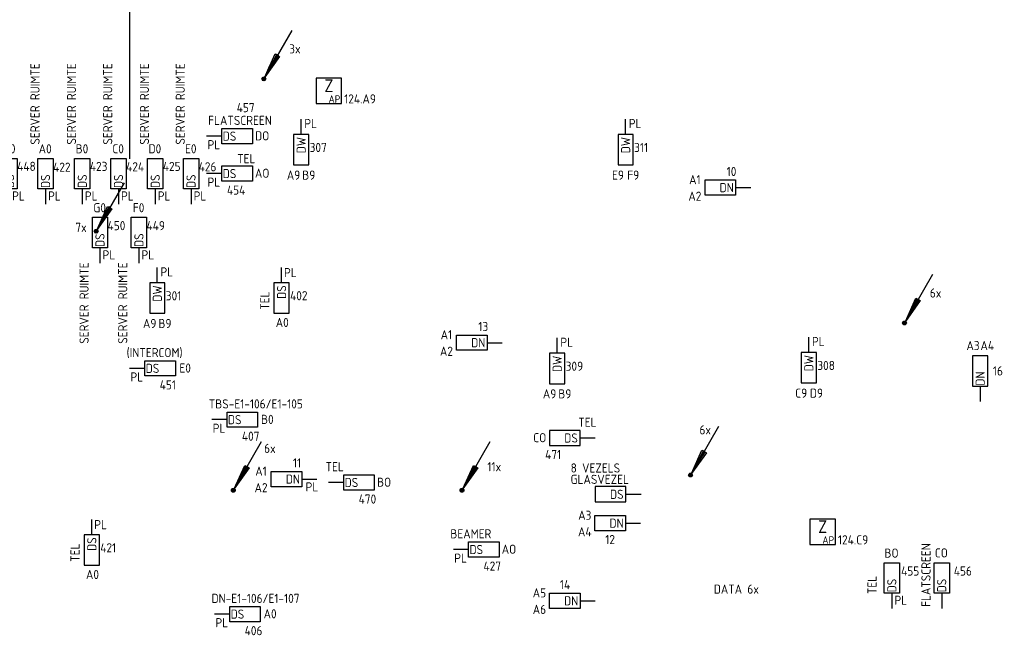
# Model space of a CAD drawing. Header units: millimetres. Extents: x 2288 to 47276, y -13790 to 63657.
# Tile 25 of 26: x 27895 to 47276, y 42446 to 54564. Entities that reach past the tile are written whole.
import ezdxf
from ezdxf.enums import TextEntityAlignment as Align

# ---------------------------------------------------------------- set-up
doc = ezdxf.new("R2010")
doc.units = ezdxf.units.MM
doc.header["$LTSCALE"] = 100
doc.linetypes.add('Algcenv', pattern=[2, 1, 1])
for name, color, linetype in [('EB6416--_ATTRIB', 1, 'Continuous'), ('EB6441--_ATTRIB', 2, 'Continuous'), ('EB6445--_ATTRIB', 2, 'Continuous'), ('EL6102--_ALGCENV', 1, 'Algcenv'), ('EL63105-_LICHT-KAST', 3, 'Continuous'), ('EL6416--_WIRELESS-Z', 1, 'Continuous'), ('EL6441--_DATACOM', 3, 'Continuous'), ('EL6445--_Datanet', 3, 'Continuous')]:
    doc.layers.add(name, color=color, linetype=linetype)
doc.styles.add('1_5', font='isocp.shx', dxfattribs={"height": 1.5})
doc.styles.add('1_8', font='ISO.shx', dxfattribs={"height": 1.8})
doc.styles.add('2_5', font='isocp.shx', dxfattribs={"height": 2.5})
doc.styles.add('3_5', font='ISO.shx', dxfattribs={"height": 3.5})
doc.styles.add('NORATT', font='isocp.shx')

# ---------------------------------------------------------------- blocks, each defined once
blk = doc.blocks.new('EA600123')
at = {"linetype": 'Continuous'}
for p, q in [((5.5, 9.53), (0.19, 0.32)), ((-0.37, 0.07), (0.37, 0.07)), ((-0.3, 0.23), (0.3, 0.23)), ((-0.37, -0.08), (0.37, -0.08)), ((-0.3, -0.23), (0.3, -0.23))]:
    blk.add_line(p, q, dxfattribs=at)
for points in [[(3.12, 4.4), (0.19, 0.32), (2.25, 4.9)], [(2.47, 4.78), (1.06, 1.84), (2.9, 4.53)]]:
    blk.add_lwpolyline(points, close=True, dxfattribs=at)
blk.add_circle((0, 0), 0.375, dxfattribs=at)
at = {"linetype": 'Continuous', "style": 'NORATT', "flags": 8}
blk.add_attdef('KBTALB', (5, 5), '', height=1.8, dxfattribs=at)
at = {"style": 'NORATT'}
for tag, flags, p in [('CODE', 9, (0, 3)), ('M_CODE', 8, (0, 0))]:
    blk.add_attdef(tag, text='', height=1.8, dxfattribs=dict(at, flags=flags)).set_placement(p, align=Align.MIDDLE_CENTER)
at = {"linetype": 'Continuous', "style": 'NORATT', "flags": 9}
for tag, p in [('PCODE', (1.25, 0)), ('PVERS', (1.25, -2)), ('PDATE', (1.25, -4))]:
    blk.add_attdef(tag, text='', height=1.8, dxfattribs=at).set_placement(p, align=Align.MIDDLE_LEFT)
blk = doc.blocks.new('EA644501')
for p, q in [((-1.5, 6), (-1.5, 0)), ((1.5, 6), (-1.5, 6)), ((1.5, 0), (1.5, 6)), ((-1.5, 0), (1.5, 0))]:
    blk.add_line(p, q)
at = {"color": 2}
blk.add_line((0, 0), (0, -3), dxfattribs=at)
at = {"style": 'NORATT', "flags": 8}
for tag, p in [('NUMMERA', (-1.5, 8)), ('NUMMERB', (1.5, 8))]:
    blk.add_attdef(tag, text='', height=1.8, rotation=90, dxfattribs=at).set_placement(p, align=Align.MIDDLE_CENTER)
blk.add_attdef('CODE', text='', height=1.8, rotation=90, dxfattribs=at).set_placement((0, 0.5), align=Align.MIDDLE_LEFT)
at = {"style": 'NORATT', "flags": 9}
for tag, p in [('VERD', (0, 4)), ('PATCHSTR', (0, 4)), ('PANEEL', (0, 4)), ('NUMMER', (6, 3)), ('TYPE', (0, -2.5)), ('FABR', (0, -2.5)), ('PCODE', (0, -3)), ('PVERS', (0, -3)), ('PDATE', (0, -3))]:
    blk.add_attdef(tag, text='', height=1.8, dxfattribs=at).set_placement(p, align=Align.BOTTOM_LEFT)
at = {"color": 1, "style": 'NORATT', "flags": 9}
blk.add_attdef('HOOGTE', text='', height=1.8, dxfattribs=at).set_placement((-3, 2), align=Align.BOTTOM_LEFT)
at = {"style": 'NORATT', "flags": 9}
for tag, p in [('NUMMERAP', (8, 1.5)), ('NUMMERBP', (8, -1.5))]:
    blk.add_attdef(tag, text='', height=1.8, dxfattribs=at).set_placement(p, align=Align.MIDDLE_CENTER)
blk = doc.blocks.new('Wrls-Zender')
blk.add_lwpolyline([(-2.5, -2.5), (2.5, -2.5), (2.5, 2.5), (-2.5, 2.5)], close=True)
at = {"style": '2_5'}
blk.add_text('Z', height=2.5, dxfattribs=at).set_placement((0, 1), align=Align.MIDDLE_CENTER)
at = {"style": '1_5'}
blk.add_text('AP', height=1.5, dxfattribs=at).set_placement((2.25, -2.38), align=Align.RIGHT)
at = {"style": '1_8', "flags": 8}
blk.add_attdef('ADRES', (3, -2.5), '', height=1.8, dxfattribs=at)
at = {"style": '1_8', "flags": 9}
blk.add_attdef('M_CODE', text='', height=1.8, dxfattribs=at).set_placement((-2.5, -4.5), align=Align.MIDDLE_LEFT)
blk = doc.blocks.new('ES111252')
at = {"color": 0}
for p, q in [((5.5, 9.53), (0.37, 0.65)), ((-0.73, 0.15), (0.73, 0.15)), ((-0.6, 0.45), (0.6, 0.45)), ((-0.73, -0.15), (0.73, -0.15)), ((-0.6, -0.45), (0.6, -0.45))]:
    blk.add_line(p, q, dxfattribs=at)
for points in [[(3.31, 4.73), (0.37, 0.65), (2.44, 5.23)], [(2.66, 5.1), (1.25, 2.17), (3.09, 4.85)]]:
    blk.add_lwpolyline(points, close=True, dxfattribs=at)
blk.add_circle((0, 0), 0.75, dxfattribs=at)
for tag, height, style, flags, p in [('GROEPI', 1.8, '1_8', 9, (0, 9.5)), ('GROEP', 1.8, '1_8', 8, (0, 7.5)), ('CODE', 3.5, '3_5', 8, (0, 4.5)), ('M_CODE', 1.8, '1_8', 9, (0, 0)), ('KAST', 1.8, '1_8', 9, (0, -3.5)), ('VERMOGEN', 1.8, '1_8', 9, (0, -5.5)), ('DOEL', 1.8, '1_8', 9, (0, -7.5)), ('VERMOGENI', 1.8, '1_8', 9, (0, -9.5)), ('DOELI', 1.8, '1_8', 9, (0, -11.5))]:
    blk.add_attdef(tag, text='', height=height, dxfattribs=dict(style=style, flags=flags)).set_placement(p, align=Align.MIDDLE_CENTER)
blk = doc.blocks.new('AMC-Datanet')
at = {"color": 2}
blk.add_line((0, 0), (-3, 0), dxfattribs=at)
for p, q in [((0, 1.5), (0, -1.5)), ((6, 1.5), (0, 1.5)), ((6, -1.5), (6, 1.5)), ((0, -1.5), (6, -1.5))]:
    blk.add_line(p, q)
at = {"style": 'NORATT'}
for tag, flags, p in [('SERKAST', 9, (3, 3)), ('MONTAGEPOSITIE', 8, (-1.5, 1.4)), ('AANSLUITING1', 8, (8, 1.4)), ('CODE', 8, (1.5, 0)), ('SOORT', 8, (4.5, 0)), ('AANSLUITING2', 8, (8, -1.4)), ('NROPTEK', 8, (3, -3.5)), ('RUIMTE', 9, (1.92, -5.58)), ('M_CODE', 9, (2.49, -7.63))]:
    blk.add_attdef(tag, text='', height=1.8, dxfattribs=dict(at, flags=flags)).set_placement(p, align=Align.MIDDLE_CENTER)

msp = doc.modelspace()

# ---------------------------------------------------------------- linework, layer by layer
at = {"layer": 'EL6445--_Datanet', "color": 1}
msp.add_line((30056, 57902), (30056, 51825), dxfattribs=at)

# ---------------------------------------------------------------- block references
at = {"layer": 'EL63105-_LICHT-KAST', "xscale": 50, "yscale": 50, "zscale": 50}
msp.add_blockref('ES111252', (32700, 53400), dxfattribs=at)
at = {"layer": 'EL6416--_WIRELESS-Z'}
ref = msp.add_blockref('Wrls-Zender', (33982, 53165), dxfattribs=dict(at, xscale=100, yscale=100, zscale=100))
ref.add_attrib('ADRES', '124.A9', (34282, 52915), dxfattribs={"layer": 'EB6416--_ATTRIB', "color": 1, "height": 180, "style": 'NORATT', "flags": 8})
ref = msp.add_blockref('Wrls-Zender', (43701, 44485), dxfattribs=dict(at, xscale=100, yscale=100, zscale=100))
ref.add_attrib('ADRES', '124.C9', (44001, 44235), dxfattribs={"layer": 'EB6416--_ATTRIB', "color": 1, "height": 180, "style": 'NORATT', "flags": 8})
at = {"layer": 'EL6441--_DATACOM'}
ref = msp.add_blockref('EA600123', (32700, 53400), dxfattribs=dict(at, xscale=100, yscale=100, zscale=100))
ref.add_attrib('KBTALB', '3x', (33200, 53900), dxfattribs={"layer": 'EB6441--_ATTRIB', "color": 1, "linetype": 'Continuous', "height": 180, "style": 'NORATT', "flags": 8})
ref = msp.add_blockref('EA600123', (29400, 50400), dxfattribs=dict(at, xscale=100, yscale=100, zscale=100))
ref.add_attrib('KBTALB', '7x', (28990, 50387), dxfattribs={"layer": 'EB6441--_ATTRIB', "color": 1, "linetype": 'Continuous', "height": 180, "style": 'NORATT', "flags": 8})
ref = msp.add_blockref('EA600123', (45310, 48594), dxfattribs=dict(at, xscale=100, yscale=100, zscale=100))
ref.add_attrib('KBTALB', '6x', (45810, 49094), dxfattribs={"layer": 'EB6441--_ATTRIB', "color": 1, "linetype": 'Continuous', "height": 180, "style": 'NORATT', "flags": 8})
ref = msp.add_blockref('EA600123', (41100, 45600), dxfattribs=dict(at, xscale=100, yscale=100, zscale=100))
ref.add_attrib('KBTALB', '6x', (41275, 46400), dxfattribs={"layer": 'EB6441--_ATTRIB', "color": 1, "linetype": 'Continuous', "height": 180, "style": 'NORATT', "flags": 8})
ref = msp.add_blockref('EA600123', (32100, 45300), dxfattribs=dict(at, xscale=100, yscale=100, zscale=100))
ref.add_attrib('KBTALB', '6x', (32706, 46036), dxfattribs={"layer": 'EB6441--_ATTRIB', "color": 1, "linetype": 'Continuous', "height": 180, "style": 'NORATT', "flags": 8})
ref = msp.add_blockref('EA600123', (36600, 45300), dxfattribs=dict(at, xscale=100, yscale=100, zscale=100))
ref.add_attrib('KBTALB', '11x', (37100, 45675), dxfattribs={"layer": 'EB6441--_ATTRIB', "color": 1, "linetype": 'Continuous', "height": 180, "style": 'NORATT', "flags": 8})
at = {"layer": 'EL6445--_Datanet'}
ref = msp.add_blockref('EA644501', (27696, 51234), dxfattribs=dict(at, xscale=-100, yscale=100, zscale=100))
ref.add_attrib('CODE', 'DS', dxfattribs={"layer": 'EB6445--_ATTRIB', "color": 1, "height": 180, "rotation": 90, "style": 'NORATT', "flags": 8}).set_placement((27696, 51518), align=Align.MIDDLE_RIGHT)
ref.add_attrib('NUMMERA', 'G0', dxfattribs={"layer": 'EB6445--_ATTRIB', "color": 1, "height": 180, "style": 'NORATT', "flags": 8}).set_placement((27689, 52023), align=Align.MIDDLE_CENTER)
ref.add_attrib('PATCHSTR', 'SERVER RUIMTE', dxfattribs={"layer": 'EB6445--_ATTRIB', "color": 1, "height": 180, "rotation": 90, "style": 'NORATT', "flags": 8}).set_placement((27628, 52105), align=Align.BOTTOM_LEFT)
ref.add_attrib('HOOGTE', 'PL', dxfattribs={"layer": 'EB6445--_ATTRIB', "color": 1, "height": 180, "style": 'NORATT', "flags": 8}).set_placement((27746, 50951), align=Align.BOTTOM_LEFT)
ref.add_attrib('TYPE', '448', dxfattribs={"layer": 'EB6445--_ATTRIB', "color": 1, "height": 180, "style": 'NORATT', "flags": 8}).set_placement((27846, 51534), align=Align.BOTTOM_LEFT)
ref = msp.add_blockref('EA644501', (28403, 51234), dxfattribs=dict(at, xscale=-100, yscale=100, zscale=100))
ref.add_attrib('CODE', 'DS', dxfattribs={"layer": 'EB6445--_ATTRIB', "color": 1, "height": 180, "rotation": 90, "style": 'NORATT', "flags": 8}).set_placement((28403, 51518), align=Align.MIDDLE_RIGHT)
ref.add_attrib('NUMMERA', 'A0', dxfattribs={"layer": 'EB6445--_ATTRIB', "color": 1, "height": 180, "style": 'NORATT', "flags": 8}).set_placement((28397, 52023), align=Align.MIDDLE_CENTER)
ref.add_attrib('PATCHSTR', 'SERVER RUIMTE', dxfattribs={"layer": 'EB6445--_ATTRIB', "color": 1, "height": 180, "rotation": 90, "style": 'NORATT', "flags": 8}).set_placement((28341, 52105), align=Align.BOTTOM_LEFT)
ref.add_attrib('HOOGTE', 'PL', dxfattribs={"layer": 'EB6445--_ATTRIB', "color": 1, "height": 180, "style": 'NORATT', "flags": 8}).set_placement((28454, 50951), align=Align.BOTTOM_LEFT)
ref.add_attrib('TYPE', '422', dxfattribs={"layer": 'EB6445--_ATTRIB', "color": 1, "height": 180, "style": 'NORATT', "flags": 8}).set_placement((28553, 51517), align=Align.BOTTOM_LEFT)
ref = msp.add_blockref('EA644501', (29127, 51234), dxfattribs=dict(at, xscale=-100, yscale=100, zscale=100))
ref.add_attrib('CODE', 'DS', dxfattribs={"layer": 'EB6445--_ATTRIB', "color": 1, "height": 180, "rotation": 90, "style": 'NORATT', "flags": 8}).set_placement((29127, 51518), align=Align.MIDDLE_RIGHT)
ref.add_attrib('NUMMERA', 'B0', dxfattribs={"layer": 'EB6445--_ATTRIB', "color": 1, "height": 180, "style": 'NORATT', "flags": 8}).set_placement((29121, 52023), align=Align.MIDDLE_CENTER)
ref.add_attrib('PATCHSTR', 'SERVER RUIMTE', dxfattribs={"layer": 'EB6445--_ATTRIB', "color": 1, "height": 180, "rotation": 90, "style": 'NORATT', "flags": 8}).set_placement((29059, 52105), align=Align.BOTTOM_LEFT)
ref.add_attrib('HOOGTE', 'PL', dxfattribs={"layer": 'EB6445--_ATTRIB', "color": 1, "height": 180, "style": 'NORATT', "flags": 8}).set_placement((29178, 50951), align=Align.BOTTOM_LEFT)
ref.add_attrib('TYPE', '423', dxfattribs={"layer": 'EB6445--_ATTRIB', "color": 1, "height": 180, "style": 'NORATT', "flags": 8}).set_placement((29277, 51532), align=Align.BOTTOM_LEFT)
ref = msp.add_blockref('EA644501', (29840, 51234), dxfattribs=dict(at, xscale=-100, yscale=100, zscale=100))
ref.add_attrib('CODE', 'DS', dxfattribs={"layer": 'EB6445--_ATTRIB', "color": 1, "height": 180, "rotation": 90, "style": 'NORATT', "flags": 8}).set_placement((29840, 51518), align=Align.MIDDLE_RIGHT)
ref.add_attrib('NUMMERA', 'C0', dxfattribs={"layer": 'EB6445--_ATTRIB', "color": 1, "height": 180, "style": 'NORATT', "flags": 8}).set_placement((29833, 52023), align=Align.MIDDLE_CENTER)
ref.add_attrib('PATCHSTR', 'SERVER RUIMTE', dxfattribs={"layer": 'EB6445--_ATTRIB', "color": 1, "height": 180, "rotation": 90, "style": 'NORATT', "flags": 8}).set_placement((29772, 52105), align=Align.BOTTOM_LEFT)
ref.add_attrib('HOOGTE', 'PL', dxfattribs={"layer": 'EB6445--_ATTRIB', "color": 1, "height": 180, "style": 'NORATT', "flags": 8}).set_placement((29890, 50951), align=Align.BOTTOM_LEFT)
ref.add_attrib('TYPE', '424', dxfattribs={"layer": 'EB6445--_ATTRIB', "color": 1, "height": 180, "style": 'NORATT', "flags": 8}).set_placement((29990, 51525), align=Align.BOTTOM_LEFT)
ref = msp.add_blockref('EA644501', (30563, 51234), dxfattribs=dict(at, xscale=-100, yscale=100, zscale=100))
ref.add_attrib('CODE', 'DS', dxfattribs={"layer": 'EB6445--_ATTRIB', "color": 1, "height": 180, "rotation": 90, "style": 'NORATT', "flags": 8}).set_placement((30563, 51518), align=Align.MIDDLE_RIGHT)
ref.add_attrib('NUMMERA', 'D0', dxfattribs={"layer": 'EB6445--_ATTRIB', "color": 1, "height": 180, "style": 'NORATT', "flags": 8}).set_placement((30556, 52023), align=Align.MIDDLE_CENTER)
ref.add_attrib('PATCHSTR', 'SERVER RUIMTE', dxfattribs={"layer": 'EB6445--_ATTRIB', "color": 1, "height": 180, "rotation": 90, "style": 'NORATT', "flags": 8}).set_placement((30495, 52105), align=Align.BOTTOM_LEFT)
ref.add_attrib('HOOGTE', 'PL', dxfattribs={"layer": 'EB6445--_ATTRIB', "color": 1, "height": 180, "style": 'NORATT', "flags": 8}).set_placement((30613, 50951), align=Align.BOTTOM_LEFT)
ref.add_attrib('TYPE', '425', dxfattribs={"layer": 'EB6445--_ATTRIB', "color": 1, "height": 180, "style": 'NORATT', "flags": 8}).set_placement((30713, 51532), align=Align.BOTTOM_LEFT)
ref = msp.add_blockref('EA644501', (31268, 51234), dxfattribs=dict(at, xscale=-100, yscale=100, zscale=100))
ref.add_attrib('CODE', 'DS', dxfattribs={"layer": 'EB6445--_ATTRIB', "color": 1, "height": 180, "rotation": 90, "style": 'NORATT', "flags": 8}).set_placement((31268, 51518), align=Align.MIDDLE_RIGHT)
ref.add_attrib('NUMMERA', 'E0', dxfattribs={"layer": 'EB6445--_ATTRIB', "color": 1, "height": 180, "style": 'NORATT', "flags": 8}).set_placement((31262, 52023), align=Align.MIDDLE_CENTER)
ref.add_attrib('PATCHSTR', 'SERVER RUIMTE', dxfattribs={"layer": 'EB6445--_ATTRIB', "color": 1, "height": 180, "rotation": 90, "style": 'NORATT', "flags": 8}).set_placement((31200, 52105), align=Align.BOTTOM_LEFT)
ref.add_attrib('HOOGTE', 'PL', dxfattribs={"layer": 'EB6445--_ATTRIB', "color": 1, "height": 180, "style": 'NORATT', "flags": 8}).set_placement((31319, 50951), align=Align.BOTTOM_LEFT)
ref.add_attrib('TYPE', '426', dxfattribs={"layer": 'EB6445--_ATTRIB', "color": 1, "height": 180, "style": 'NORATT', "flags": 8}).set_placement((31418, 51525), align=Align.BOTTOM_LEFT)
ref = msp.add_blockref('EA644501', (31875, 52272), dxfattribs=dict(at, xscale=-100, yscale=100, zscale=100, rotation=270))
ref.add_attrib('CODE', 'DS', dxfattribs={"layer": 'EB6445--_ATTRIB', "color": 1, "height": 180, "style": 'NORATT', "flags": 8}).set_placement((32159, 52272), align=Align.MIDDLE_RIGHT)
ref.add_attrib('NUMMERA', 'DO', dxfattribs={"layer": 'EB6445--_ATTRIB', "color": 1, "height": 180, "style": 'NORATT', "flags": 8}).set_placement((32668, 52278), align=Align.MIDDLE_CENTER)
ref.add_attrib('PATCHSTR', 'FLATSCREEN', dxfattribs={"layer": 'EB6445--_ATTRIB', "color": 1, "height": 180, "style": 'NORATT', "flags": 8}).set_placement((31605, 52438), align=Align.BOTTOM_LEFT)
ref.add_attrib('HOOGTE', 'PL', dxfattribs={"layer": 'EB6445--_ATTRIB', "color": 1, "height": 180, "style": 'NORATT', "flags": 8}).set_placement((31592, 51959), align=Align.BOTTOM_LEFT)
ref.add_attrib('TYPE', '457', dxfattribs={"layer": 'EB6445--_ATTRIB', "color": 1, "height": 180, "style": 'NORATT', "flags": 8}).set_placement((32167, 52690), align=Align.BOTTOM_LEFT)
ref = msp.add_blockref('EA644501', (33435, 52305), dxfattribs=dict(at, xscale=100, yscale=100, zscale=100, rotation=180))
ref.add_attrib('CODE', 'DW', dxfattribs={"layer": 'EB6445--_ATTRIB', "color": 1, "height": 180, "rotation": 90, "style": 'NORATT', "flags": 8}).set_placement((33435, 52255), align=Align.MIDDLE_RIGHT)
ref.add_attrib('NUMMERA', 'A9', dxfattribs={"layer": 'EB6445--_ATTRIB', "color": 1, "height": 180, "style": 'NORATT', "flags": 8}).set_placement((33285, 51505), align=Align.MIDDLE_CENTER)
ref.add_attrib('NUMMERB', 'B9', dxfattribs={"layer": 'EB6445--_ATTRIB', "color": 1, "height": 180, "style": 'NORATT', "flags": 8}).set_placement((33585, 51505), align=Align.MIDDLE_CENTER)
ref.add_attrib('HOOGTE', 'PL', dxfattribs={"layer": 'EB6445--_ATTRIB', "color": 1, "height": 180, "style": 'NORATT', "flags": 8}).set_placement((33497, 52377), align=Align.BOTTOM_LEFT)
ref.add_attrib('TYPE', '307', dxfattribs={"layer": 'EB6445--_ATTRIB', "color": 1, "height": 180, "style": 'NORATT', "flags": 8}).set_placement((33602, 51905), align=Align.BOTTOM_LEFT)
ref = msp.add_blockref('EA644501', (39822, 52305), dxfattribs=dict(at, xscale=100, yscale=100, zscale=100, rotation=180))
ref.add_attrib('CODE', 'DW', dxfattribs={"layer": 'EB6445--_ATTRIB', "color": 1, "height": 180, "rotation": 90, "style": 'NORATT', "flags": 8}).set_placement((39822, 52255), align=Align.MIDDLE_RIGHT)
ref.add_attrib('NUMMERA', 'E9', dxfattribs={"layer": 'EB6445--_ATTRIB', "color": 1, "height": 180, "style": 'NORATT', "flags": 8}).set_placement((39672, 51505), align=Align.MIDDLE_CENTER)
ref.add_attrib('NUMMERB', 'F9', dxfattribs={"layer": 'EB6445--_ATTRIB', "color": 1, "height": 180, "style": 'NORATT', "flags": 8}).set_placement((39972, 51505), align=Align.MIDDLE_CENTER)
ref.add_attrib('HOOGTE', 'PL', dxfattribs={"layer": 'EB6445--_ATTRIB', "color": 1, "height": 180, "style": 'NORATT', "flags": 8}).set_placement((39884, 52377), align=Align.BOTTOM_LEFT)
ref.add_attrib('TYPE', '311', dxfattribs={"layer": 'EB6445--_ATTRIB', "color": 1, "height": 180, "style": 'NORATT', "flags": 8}).set_placement((39989, 51905), align=Align.BOTTOM_LEFT)
ref = msp.add_blockref('EA644501', (31875, 51535), dxfattribs=dict(at, xscale=-100, yscale=100, zscale=100, rotation=270))
ref.add_attrib('CODE', 'DS', dxfattribs={"layer": 'EB6445--_ATTRIB', "color": 1, "height": 180, "style": 'NORATT', "flags": 8}).set_placement((32159, 51535), align=Align.MIDDLE_RIGHT)
ref.add_attrib('NUMMERA', 'AO', dxfattribs={"layer": 'EB6445--_ATTRIB', "color": 1, "height": 180, "style": 'NORATT', "flags": 8}).set_placement((32668, 51542), align=Align.MIDDLE_CENTER)
ref.add_attrib('PATCHSTR', 'TEL', dxfattribs={"layer": 'EB6445--_ATTRIB', "color": 1, "height": 180, "style": 'NORATT', "flags": 8}).set_placement((32175, 51685), align=Align.BOTTOM_LEFT)
ref.add_attrib('HOOGTE', 'PL', dxfattribs={"layer": 'EB6445--_ATTRIB', "color": 1, "height": 180, "style": 'NORATT', "flags": 8}).set_placement((31592, 51223), align=Align.BOTTOM_LEFT)
ref.add_attrib('TYPE', '454', dxfattribs={"layer": 'EB6445--_ATTRIB', "color": 1, "height": 180, "style": 'NORATT', "flags": 8}).set_placement((31975, 51066), align=Align.BOTTOM_LEFT)
ref = msp.add_blockref('EA644501', (41985, 51259), dxfattribs=dict(at, xscale=-100, yscale=100, zscale=100, rotation=90))
ref.add_attrib('CODE', 'DN', dxfattribs={"layer": 'EB6445--_ATTRIB', "color": 1, "height": 180, "style": 'NORATT', "flags": 8}).set_placement((41950, 51259), align=Align.MIDDLE_RIGHT)
ref.add_attrib('NUMMERA', 'A1', dxfattribs={"layer": 'EB6445--_ATTRIB', "color": 1, "height": 180, "style": 'NORATT', "flags": 8}).set_placement((41185, 51415), align=Align.MIDDLE_CENTER)
ref.add_attrib('NUMMERB', 'A2', dxfattribs={"layer": 'EB6445--_ATTRIB', "color": 1, "height": 180, "style": 'NORATT', "flags": 8}).set_placement((41185, 51090), align=Align.MIDDLE_CENTER)
ref.add_attrib('TYPE', '10', dxfattribs={"layer": 'EB6445--_ATTRIB', "color": 1, "height": 180, "style": 'NORATT', "flags": 8}).set_placement((41811, 51432), align=Align.BOTTOM_LEFT)
ref = msp.add_blockref('EA644501', (29475, 50074), dxfattribs=dict(at, xscale=-100, yscale=100, zscale=100))
ref.add_attrib('CODE', 'DS', dxfattribs={"layer": 'EB6445--_ATTRIB', "color": 1, "height": 180, "rotation": 90, "style": 'NORATT', "flags": 8}).set_placement((29475, 50358), align=Align.MIDDLE_RIGHT)
ref.add_attrib('NUMMERA', 'G0', dxfattribs={"layer": 'EB6445--_ATTRIB', "color": 1, "height": 180, "style": 'NORATT', "flags": 8}).set_placement((29469, 50863), align=Align.MIDDLE_CENTER)
ref.add_attrib('PATCHSTR', 'SERVER RUIMTE', dxfattribs={"layer": 'EB6445--_ATTRIB', "color": 1, "height": 180, "rotation": 90, "style": 'NORATT', "flags": 8}).set_placement((29307, 48185), align=Align.BOTTOM_LEFT)
ref.add_attrib('HOOGTE', 'PL', dxfattribs={"layer": 'EB6445--_ATTRIB', "color": 1, "height": 180, "style": 'NORATT', "flags": 8}).set_placement((29526, 49791), align=Align.BOTTOM_LEFT)
ref.add_attrib('TYPE', '450', dxfattribs={"layer": 'EB6445--_ATTRIB', "color": 1, "height": 180, "style": 'NORATT', "flags": 8}).set_placement((29625, 50366), align=Align.BOTTOM_LEFT)
ref = msp.add_blockref('EA644501', (30242, 50074), dxfattribs=dict(at, xscale=-100, yscale=100, zscale=100))
ref.add_attrib('CODE', 'DS', dxfattribs={"layer": 'EB6445--_ATTRIB', "color": 1, "height": 180, "rotation": 90, "style": 'NORATT', "flags": 8}).set_placement((30242, 50358), align=Align.MIDDLE_RIGHT)
ref.add_attrib('NUMMERA', 'F0', dxfattribs={"layer": 'EB6445--_ATTRIB', "color": 1, "height": 180, "style": 'NORATT', "flags": 8}).set_placement((30236, 50863), align=Align.MIDDLE_CENTER)
ref.add_attrib('PATCHSTR', 'SERVER RUIMTE', dxfattribs={"layer": 'EB6445--_ATTRIB', "color": 1, "height": 180, "rotation": 90, "style": 'NORATT', "flags": 8}).set_placement((30068, 48185), align=Align.BOTTOM_LEFT)
ref.add_attrib('HOOGTE', 'PL', dxfattribs={"layer": 'EB6445--_ATTRIB', "color": 1, "height": 180, "style": 'NORATT', "flags": 8}).set_placement((30293, 49791), align=Align.BOTTOM_LEFT)
ref.add_attrib('TYPE', '449', dxfattribs={"layer": 'EB6445--_ATTRIB', "color": 1, "height": 180, "style": 'NORATT', "flags": 8}).set_placement((30392, 50366), align=Align.BOTTOM_LEFT)
ref = msp.add_blockref('EA644501', (30604, 49384), dxfattribs=dict(at, xscale=100, yscale=100, zscale=100, rotation=180))
ref.add_attrib('CODE', 'DW', dxfattribs={"layer": 'EB6445--_ATTRIB', "color": 1, "height": 180, "rotation": 90, "style": 'NORATT', "flags": 8}).set_placement((30604, 49334), align=Align.MIDDLE_RIGHT)
ref.add_attrib('NUMMERA', 'A9', dxfattribs={"layer": 'EB6445--_ATTRIB', "color": 1, "height": 180, "style": 'NORATT', "flags": 8}).set_placement((30454, 48584), align=Align.MIDDLE_CENTER)
ref.add_attrib('NUMMERB', 'B9', dxfattribs={"layer": 'EB6445--_ATTRIB', "color": 1, "height": 180, "style": 'NORATT', "flags": 8}).set_placement((30754, 48584), align=Align.MIDDLE_CENTER)
ref.add_attrib('HOOGTE', 'PL', dxfattribs={"layer": 'EB6445--_ATTRIB', "color": 1, "height": 180, "style": 'NORATT', "flags": 8}).set_placement((30666, 49456), align=Align.BOTTOM_LEFT)
ref.add_attrib('TYPE', '301', dxfattribs={"layer": 'EB6445--_ATTRIB', "color": 1, "height": 180, "style": 'NORATT', "flags": 8}).set_placement((30771, 48985), align=Align.BOTTOM_LEFT)
ref = msp.add_blockref('EA644501', (33050, 49386), dxfattribs=dict(at, xscale=100, yscale=100, zscale=100, rotation=180))
ref.add_attrib('CODE', 'DS', dxfattribs={"layer": 'EB6445--_ATTRIB', "color": 1, "height": 180, "rotation": 90, "style": 'NORATT', "flags": 8}).set_placement((33050, 49336), align=Align.MIDDLE_RIGHT)
ref.add_attrib('NUMMERA', 'A0', dxfattribs={"layer": 'EB6445--_ATTRIB', "color": 1, "height": 180, "style": 'NORATT', "flags": 8}).set_placement((33063, 48605), align=Align.MIDDLE_CENTER)
ref.add_attrib('PATCHSTR', 'TEL', dxfattribs={"layer": 'EB6445--_ATTRIB', "color": 1, "height": 180, "rotation": 90, "style": 'NORATT', "flags": 8}).set_placement((32864, 48854), align=Align.BOTTOM_LEFT)
ref.add_attrib('HOOGTE', 'PL', dxfattribs={"layer": 'EB6445--_ATTRIB', "color": 1, "height": 180, "style": 'NORATT', "flags": 8}).set_placement((33098, 49442), align=Align.BOTTOM_LEFT)
ref.add_attrib('TYPE', '402', dxfattribs={"layer": 'EB6445--_ATTRIB', "color": 1, "height": 180, "style": 'NORATT', "flags": 8}).set_placement((33217, 48987), align=Align.BOTTOM_LEFT)
ref = msp.add_blockref('EA644501', (37095, 48206), dxfattribs=dict(at, xscale=-100, yscale=100, zscale=100, rotation=90))
ref.add_attrib('CODE', 'DN', dxfattribs={"layer": 'EB6445--_ATTRIB', "color": 1, "height": 180, "style": 'NORATT', "flags": 8}).set_placement((37061, 48206), align=Align.MIDDLE_RIGHT)
ref.add_attrib('NUMMERA', 'A1', dxfattribs={"layer": 'EB6445--_ATTRIB', "color": 1, "height": 180, "style": 'NORATT', "flags": 8}).set_placement((36295, 48363), align=Align.MIDDLE_CENTER)
ref.add_attrib('NUMMERB', 'A2', dxfattribs={"layer": 'EB6445--_ATTRIB', "color": 1, "height": 180, "style": 'NORATT', "flags": 8}).set_placement((36295, 48037), align=Align.MIDDLE_CENTER)
ref.add_attrib('TYPE', '13', dxfattribs={"layer": 'EB6445--_ATTRIB', "color": 1, "height": 180, "style": 'NORATT', "flags": 8}).set_placement((36922, 48380), align=Align.BOTTOM_LEFT)
ref = msp.add_blockref('EA644501', (38475, 47999), dxfattribs=dict(at, xscale=100, yscale=100, zscale=100, rotation=180))
ref.add_attrib('CODE', 'DW', dxfattribs={"layer": 'EB6445--_ATTRIB', "color": 1, "height": 180, "rotation": 90, "style": 'NORATT', "flags": 8}).set_placement((38475, 47949), align=Align.MIDDLE_RIGHT)
ref.add_attrib('NUMMERA', 'A9', dxfattribs={"layer": 'EB6445--_ATTRIB', "color": 1, "height": 180, "style": 'NORATT', "flags": 8}).set_placement((38325, 47199), align=Align.MIDDLE_CENTER)
ref.add_attrib('NUMMERB', 'B9', dxfattribs={"layer": 'EB6445--_ATTRIB', "color": 1, "height": 180, "style": 'NORATT', "flags": 8}).set_placement((38625, 47199), align=Align.MIDDLE_CENTER)
ref.add_attrib('HOOGTE', 'PL', dxfattribs={"layer": 'EB6445--_ATTRIB', "color": 1, "height": 180, "style": 'NORATT', "flags": 8}).set_placement((38537, 48071), align=Align.BOTTOM_LEFT)
ref.add_attrib('TYPE', '309', dxfattribs={"layer": 'EB6445--_ATTRIB', "color": 1, "height": 180, "style": 'NORATT', "flags": 8}).set_placement((38642, 47599), align=Align.BOTTOM_LEFT)
ref = msp.add_blockref('EA644501', (43428, 48013), dxfattribs=dict(at, xscale=100, yscale=100, zscale=100, rotation=180))
ref.add_attrib('CODE', 'DW', dxfattribs={"layer": 'EB6445--_ATTRIB', "color": 1, "height": 180, "rotation": 90, "style": 'NORATT', "flags": 8}).set_placement((43428, 47963), align=Align.MIDDLE_RIGHT)
ref.add_attrib('NUMMERA', 'C9', dxfattribs={"layer": 'EB6445--_ATTRIB', "color": 1, "height": 180, "style": 'NORATT', "flags": 8}).set_placement((43278, 47213), align=Align.MIDDLE_CENTER)
ref.add_attrib('NUMMERB', 'D9', dxfattribs={"layer": 'EB6445--_ATTRIB', "color": 1, "height": 180, "style": 'NORATT', "flags": 8}).set_placement((43578, 47213), align=Align.MIDDLE_CENTER)
ref.add_attrib('HOOGTE', 'PL', dxfattribs={"layer": 'EB6445--_ATTRIB', "color": 1, "height": 180, "style": 'NORATT', "flags": 8}).set_placement((43490, 48085), align=Align.BOTTOM_LEFT)
ref.add_attrib('TYPE', '308', dxfattribs={"layer": 'EB6445--_ATTRIB', "color": 1, "height": 180, "style": 'NORATT', "flags": 8}).set_placement((43595, 47614), align=Align.BOTTOM_LEFT)
ref = msp.add_blockref('EA644501', (30359, 47701), dxfattribs=dict(at, xscale=-100, yscale=100, zscale=100, rotation=270))
ref.add_attrib('CODE', 'DS', dxfattribs={"layer": 'EB6445--_ATTRIB', "color": 1, "height": 180, "style": 'NORATT', "flags": 8}).set_placement((30643, 47701), align=Align.MIDDLE_RIGHT)
ref.add_attrib('NUMMERA', 'E0', dxfattribs={"layer": 'EB6445--_ATTRIB', "color": 1, "height": 180, "style": 'NORATT', "flags": 8}).set_placement((31152, 47707), align=Align.MIDDLE_CENTER)
ref.add_attrib('PATCHSTR', '(INTERCOM)', dxfattribs={"layer": 'EB6445--_ATTRIB', "color": 1, "height": 180, "style": 'NORATT', "flags": 8}).set_placement((29999, 47867), align=Align.BOTTOM_LEFT)
ref.add_attrib('HOOGTE', 'PL', dxfattribs={"layer": 'EB6445--_ATTRIB', "color": 1, "height": 180, "style": 'NORATT', "flags": 8}).set_placement((30076, 47388), align=Align.BOTTOM_LEFT)
ref.add_attrib('TYPE', '451', dxfattribs={"layer": 'EB6445--_ATTRIB', "color": 1, "height": 180, "style": 'NORATT', "flags": 8}).set_placement((30651, 47231), align=Align.BOTTOM_LEFT)
ref = msp.add_blockref('AMC-Datanet', (46800, 47350), dxfattribs=dict(at, xscale=100, yscale=100, zscale=100, rotation=90))
ref.add_attrib('CODE', 'DN', dxfattribs={"layer": 'EB6445--_ATTRIB', "color": 1, "height": 180, "rotation": 90, "style": 'NORATT'}).set_placement((46800, 47500), align=Align.MIDDLE_CENTER)
ref.add_attrib('AANSLUITING1', 'A3', dxfattribs={"layer": 'EB6445--_ATTRIB', "color": 1, "height": 180, "style": 'NORATT'}).set_placement((46660, 48150), align=Align.MIDDLE_CENTER)
ref.add_attrib('AANSLUITING2', 'A4', dxfattribs={"layer": 'EB6445--_ATTRIB', "color": 1, "height": 180, "style": 'NORATT'}).set_placement((46940, 48150), align=Align.MIDDLE_CENTER)
ref.add_attrib('NROPTEK', '16', dxfattribs={"layer": 'EB6445--_ATTRIB', "color": 1, "height": 180, "style": 'NORATT'}).set_placement((47150, 47650), align=Align.MIDDLE_CENTER)
ref = msp.add_blockref('EA644501', (31977, 46691), dxfattribs=dict(at, xscale=-100, yscale=100, zscale=100, rotation=270))
ref.add_attrib('CODE', 'DS', dxfattribs={"layer": 'EB6445--_ATTRIB', "color": 1, "height": 180, "style": 'NORATT', "flags": 8}).set_placement((32261, 46691), align=Align.MIDDLE_RIGHT)
ref.add_attrib('NUMMERA', 'B0', dxfattribs={"layer": 'EB6445--_ATTRIB', "color": 1, "height": 180, "style": 'NORATT', "flags": 8}).set_placement((32770, 46697), align=Align.MIDDLE_CENTER)
ref.add_attrib('PATCHSTR', 'TBS-E1-106/E1-105', dxfattribs={"layer": 'EB6445--_ATTRIB', "color": 1, "height": 180, "style": 'NORATT', "flags": 8}).set_placement((31617, 46857), align=Align.BOTTOM_LEFT)
ref.add_attrib('HOOGTE', 'PL', dxfattribs={"layer": 'EB6445--_ATTRIB', "color": 1, "height": 180, "style": 'NORATT', "flags": 8}).set_placement((31694, 46378), align=Align.BOTTOM_LEFT)
ref.add_attrib('TYPE', '407', dxfattribs={"layer": 'EB6445--_ATTRIB', "color": 1, "height": 180, "style": 'NORATT', "flags": 8}).set_placement((32269, 46221), align=Align.BOTTOM_LEFT)
ref = msp.add_blockref('EA644501', (38925, 46330), dxfattribs=dict(at, xscale=100, yscale=100, zscale=100, rotation=90.00000000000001))
ref.add_attrib('CODE', 'DS', dxfattribs={"layer": 'EB6445--_ATTRIB', "color": 1, "height": 180, "style": 'NORATT', "flags": 8}).set_placement((38882, 46330), align=Align.MIDDLE_RIGHT)
ref.add_attrib('NUMMERA', 'CO', dxfattribs={"layer": 'EB6445--_ATTRIB', "color": 1, "height": 180, "style": 'NORATT', "flags": 8}).set_placement((38132, 46336), align=Align.MIDDLE_CENTER)
ref.add_attrib('PATCHSTR', 'TEL', dxfattribs={"layer": 'EB6445--_ATTRIB', "color": 1, "height": 180, "style": 'NORATT', "flags": 8}).set_placement((38889, 46496), align=Align.BOTTOM_LEFT)
ref.add_attrib('TYPE', '471', dxfattribs={"layer": 'EB6445--_ATTRIB', "color": 1, "height": 180, "style": 'NORATT', "flags": 8}).set_placement((38237, 45860), align=Align.BOTTOM_LEFT)
ref = msp.add_blockref('EA644501', (33446, 45521), dxfattribs=dict(at, xscale=-100, yscale=100, zscale=100, rotation=90))
ref.add_attrib('CODE', 'DN', dxfattribs={"layer": 'EB6445--_ATTRIB', "color": 1, "height": 180, "style": 'NORATT', "flags": 8}).set_placement((33412, 45521), align=Align.MIDDLE_RIGHT)
ref.add_attrib('NUMMERA', 'A1', dxfattribs={"layer": 'EB6445--_ATTRIB', "color": 1, "height": 180, "style": 'NORATT', "flags": 8}).set_placement((32646, 45677), align=Align.MIDDLE_CENTER)
ref.add_attrib('NUMMERB', 'A2', dxfattribs={"layer": 'EB6445--_ATTRIB', "color": 1, "height": 180, "style": 'NORATT', "flags": 8}).set_placement((32646, 45352), align=Align.MIDDLE_CENTER)
ref.add_attrib('HOOGTE', 'PL', dxfattribs={"layer": 'EB6445--_ATTRIB', "color": 1, "height": 180, "style": 'NORATT', "flags": 8}).set_placement((33523, 45223), align=Align.BOTTOM_LEFT)
ref.add_attrib('TYPE', '11', dxfattribs={"layer": 'EB6445--_ATTRIB', "color": 1, "height": 180, "style": 'NORATT', "flags": 8}).set_placement((33273, 45695), align=Align.BOTTOM_LEFT)
ref = msp.add_blockref('EA644501', (34275, 45454), dxfattribs=dict(at, xscale=-100, yscale=100, zscale=100, rotation=270))
ref.add_attrib('CODE', 'DS', dxfattribs={"layer": 'EB6445--_ATTRIB', "color": 1, "height": 180, "style": 'NORATT', "flags": 8}).set_placement((34559, 45454), align=Align.MIDDLE_RIGHT)
ref.add_attrib('NUMMERA', 'BO', dxfattribs={"layer": 'EB6445--_ATTRIB', "color": 1, "height": 180, "style": 'NORATT', "flags": 8}).set_placement((35068, 45460), align=Align.MIDDLE_CENTER)
ref.add_attrib('PATCHSTR', 'TEL', dxfattribs={"layer": 'EB6445--_ATTRIB', "color": 1, "height": 180, "style": 'NORATT', "flags": 8}).set_placement((33915, 45620), align=Align.BOTTOM_LEFT)
ref.add_attrib('TYPE', '470', dxfattribs={"layer": 'EB6445--_ATTRIB', "color": 1, "height": 180, "style": 'NORATT', "flags": 8}).set_placement((34567, 44984), align=Align.BOTTOM_LEFT)
ref = msp.add_blockref('EA644501', (39825, 45222), dxfattribs=dict(at, xscale=100, yscale=100, zscale=100, rotation=90.00000000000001))
ref.add_attrib('CODE', 'DS', dxfattribs={"layer": 'EB6445--_ATTRIB', "color": 1, "height": 180, "style": 'NORATT', "flags": 8}).set_placement((39782, 45222), align=Align.MIDDLE_RIGHT)
ref.add_attrib('PATCHSTR', '8 VEZELS', dxfattribs={"layer": 'EB6445--_ATTRIB', "color": 1, "height": 180, "style": 'NORATT', "flags": 8}).set_placement((38740, 45596), align=Align.BOTTOM_LEFT)
ref.add_attrib('TYPE', 'GLASVEZEL', dxfattribs={"layer": 'EB6445--_ATTRIB', "color": 1, "height": 180, "style": 'NORATT', "flags": 8}).set_placement((38739, 45372), align=Align.BOTTOM_LEFT)
ref = msp.add_blockref('EA644501', (39818, 44653), dxfattribs=dict(at, xscale=-100, yscale=100, zscale=100, rotation=90))
ref.add_attrib('CODE', 'DN', dxfattribs={"layer": 'EB6445--_ATTRIB', "color": 1, "height": 180, "style": 'NORATT', "flags": 8}).set_placement((39783, 44653), align=Align.MIDDLE_RIGHT)
ref.add_attrib('NUMMERA', 'A3', dxfattribs={"layer": 'EB6445--_ATTRIB', "color": 1, "height": 180, "style": 'NORATT', "flags": 8}).set_placement((39018, 44809), align=Align.MIDDLE_CENTER)
ref.add_attrib('NUMMERB', 'A4', dxfattribs={"layer": 'EB6445--_ATTRIB', "color": 1, "height": 180, "style": 'NORATT', "flags": 8}).set_placement((39018, 44484), align=Align.MIDDLE_CENTER)
ref.add_attrib('TYPE', '12', dxfattribs={"layer": 'EB6445--_ATTRIB', "color": 1, "height": 180, "style": 'NORATT', "flags": 8}).set_placement((39421, 44186), align=Align.BOTTOM_LEFT)
ref = msp.add_blockref('EA644501', (29315, 44425), dxfattribs=dict(at, xscale=100, yscale=100, zscale=100, rotation=180))
ref.add_attrib('CODE', 'DS', dxfattribs={"layer": 'EB6445--_ATTRIB', "color": 1, "height": 180, "rotation": 90, "style": 'NORATT', "flags": 8}).set_placement((29315, 44375), align=Align.MIDDLE_RIGHT)
ref.add_attrib('NUMMERA', 'A0', dxfattribs={"layer": 'EB6445--_ATTRIB', "color": 1, "height": 180, "style": 'NORATT', "flags": 8}).set_placement((29328, 43644), align=Align.MIDDLE_CENTER)
ref.add_attrib('PATCHSTR', 'TEL', dxfattribs={"layer": 'EB6445--_ATTRIB', "color": 1, "height": 180, "rotation": 90, "style": 'NORATT', "flags": 8}).set_placement((29129, 43893), align=Align.BOTTOM_LEFT)
ref.add_attrib('HOOGTE', 'PL', dxfattribs={"layer": 'EB6445--_ATTRIB', "color": 1, "height": 180, "style": 'NORATT', "flags": 8}).set_placement((29363, 44481), align=Align.BOTTOM_LEFT)
ref.add_attrib('TYPE', '421', dxfattribs={"layer": 'EB6445--_ATTRIB', "color": 1, "height": 180, "style": 'NORATT', "flags": 8}).set_placement((29481, 44025), align=Align.BOTTOM_LEFT)
ref = msp.add_blockref('EA644501', (36732, 44134), dxfattribs=dict(at, xscale=-100, yscale=100, zscale=100, rotation=270))
ref.add_attrib('CODE', 'DS', dxfattribs={"layer": 'EB6445--_ATTRIB', "color": 1, "height": 180, "style": 'NORATT', "flags": 8}).set_placement((37016, 44134), align=Align.MIDDLE_RIGHT)
ref.add_attrib('NUMMERA', 'AO', dxfattribs={"layer": 'EB6445--_ATTRIB', "color": 1, "height": 180, "style": 'NORATT', "flags": 8}).set_placement((37526, 44141), align=Align.MIDDLE_CENTER)
ref.add_attrib('PATCHSTR', 'BEAMER', dxfattribs={"layer": 'EB6445--_ATTRIB', "color": 1, "height": 180, "style": 'NORATT', "flags": 8}).set_placement((36372, 44300), align=Align.BOTTOM_LEFT)
ref.add_attrib('HOOGTE', 'PL', dxfattribs={"layer": 'EB6445--_ATTRIB', "color": 1, "height": 180, "style": 'NORATT', "flags": 8}).set_placement((36449, 43821), align=Align.BOTTOM_LEFT)
ref.add_attrib('TYPE', '427', dxfattribs={"layer": 'EB6445--_ATTRIB', "color": 1, "height": 180, "style": 'NORATT', "flags": 8}).set_placement((37024, 43664), align=Align.BOTTOM_LEFT)
ref = msp.add_blockref('EA644501', (46044, 43275), dxfattribs=dict(at, xscale=-100, yscale=100, zscale=100))
ref.add_attrib('CODE', 'DS', dxfattribs={"layer": 'EB6445--_ATTRIB', "color": 1, "height": 180, "rotation": 90, "style": 'NORATT', "flags": 8}).set_placement((46044, 43559), align=Align.MIDDLE_RIGHT)
ref.add_attrib('NUMMERA', 'CO', dxfattribs={"layer": 'EB6445--_ATTRIB', "color": 1, "height": 180, "style": 'NORATT', "flags": 8}).set_placement((46037, 44068), align=Align.MIDDLE_CENTER)
ref.add_attrib('PATCHSTR', 'FLATSCREEN', dxfattribs={"layer": 'EB6445--_ATTRIB', "color": 1, "height": 180, "rotation": 90, "style": 'NORATT', "flags": 8}).set_placement((45878, 43005), align=Align.BOTTOM_LEFT)
ref.add_attrib('TYPE', '456', dxfattribs={"layer": 'EB6445--_ATTRIB', "color": 1, "height": 180, "style": 'NORATT', "flags": 8}).set_placement((46282, 43567), align=Align.BOTTOM_LEFT)
ref = msp.add_blockref('EA644501', (45062, 43275), dxfattribs=dict(at, xscale=-100, yscale=100, zscale=100))
ref.add_attrib('CODE', 'DS', dxfattribs={"layer": 'EB6445--_ATTRIB', "color": 1, "height": 180, "rotation": 90, "style": 'NORATT', "flags": 8}).set_placement((45062, 43559), align=Align.MIDDLE_RIGHT)
ref.add_attrib('NUMMERA', 'BO', dxfattribs={"layer": 'EB6445--_ATTRIB', "color": 1, "height": 180, "style": 'NORATT', "flags": 8}).set_placement((45056, 44064), align=Align.MIDDLE_CENTER)
ref.add_attrib('PATCHSTR', 'TEL', dxfattribs={"layer": 'EB6445--_ATTRIB', "color": 1, "height": 180, "rotation": 90, "style": 'NORATT', "flags": 8}).set_placement((44817, 43257), align=Align.BOTTOM_LEFT)
ref.add_attrib('HOOGTE', 'PL', dxfattribs={"layer": 'EB6445--_ATTRIB', "color": 1, "height": 180, "style": 'NORATT', "flags": 8}).set_placement((45113, 42992), align=Align.BOTTOM_LEFT)
ref.add_attrib('TYPE', '455', dxfattribs={"layer": 'EB6445--_ATTRIB', "color": 1, "height": 180, "style": 'NORATT', "flags": 8}).set_placement((45245, 43567), align=Align.BOTTOM_LEFT)
ref = msp.add_blockref('EA644501', (38925, 43125), dxfattribs=dict(at, xscale=-100, yscale=100, zscale=100, rotation=90))
ref.add_attrib('CODE', 'DN', dxfattribs={"layer": 'EB6445--_ATTRIB', "color": 1, "height": 180, "style": 'NORATT', "flags": 8}).set_placement((38890, 43125), align=Align.MIDDLE_RIGHT)
ref.add_attrib('NUMMERA', 'A5', dxfattribs={"layer": 'EB6445--_ATTRIB', "color": 1, "height": 180, "style": 'NORATT', "flags": 8}).set_placement((38125, 43281), align=Align.MIDDLE_CENTER)
ref.add_attrib('NUMMERB', 'A6', dxfattribs={"layer": 'EB6445--_ATTRIB', "color": 1, "height": 180, "style": 'NORATT', "flags": 8}).set_placement((38125, 42956), align=Align.MIDDLE_CENTER)
ref.add_attrib('TYPE', '14', dxfattribs={"layer": 'EB6445--_ATTRIB', "color": 1, "height": 180, "style": 'NORATT', "flags": 8}).set_placement((38528, 43299), align=Align.BOTTOM_LEFT)
ref = msp.add_blockref('EA644501', (32031, 42863), dxfattribs=dict(at, xscale=-100, yscale=100, zscale=100, rotation=270))
ref.add_attrib('CODE', 'DS', dxfattribs={"layer": 'EB6445--_ATTRIB', "color": 1, "height": 180, "style": 'NORATT', "flags": 8}).set_placement((32315, 42863), align=Align.MIDDLE_RIGHT)
ref.add_attrib('NUMMERA', 'A0', dxfattribs={"layer": 'EB6445--_ATTRIB', "color": 1, "height": 180, "style": 'NORATT', "flags": 8}).set_placement((32824, 42869), align=Align.MIDDLE_CENTER)
ref.add_attrib('PATCHSTR', 'DN-E1-106/E1-107', dxfattribs={"layer": 'EB6445--_ATTRIB', "color": 1, "height": 180, "style": 'NORATT', "flags": 8}).set_placement((31671, 43029), align=Align.BOTTOM_LEFT)
ref.add_attrib('HOOGTE', 'PL', dxfattribs={"layer": 'EB6445--_ATTRIB', "color": 1, "height": 180, "style": 'NORATT', "flags": 8}).set_placement((31748, 42550), align=Align.BOTTOM_LEFT)
ref.add_attrib('TYPE', '406', dxfattribs={"layer": 'EB6445--_ATTRIB', "color": 1, "height": 180, "style": 'NORATT', "flags": 8}).set_placement((32323, 42393), align=Align.BOTTOM_LEFT)

# ---------------------------------------------------------------- texts
at = {"layer": 'EL6102--_ALGCENV', "style": '1_8'}
msp.add_text('DATA 6x', height=180, dxfattribs=at).set_placement((41557, 43265))

doc.saveas('drawing.dxf')
